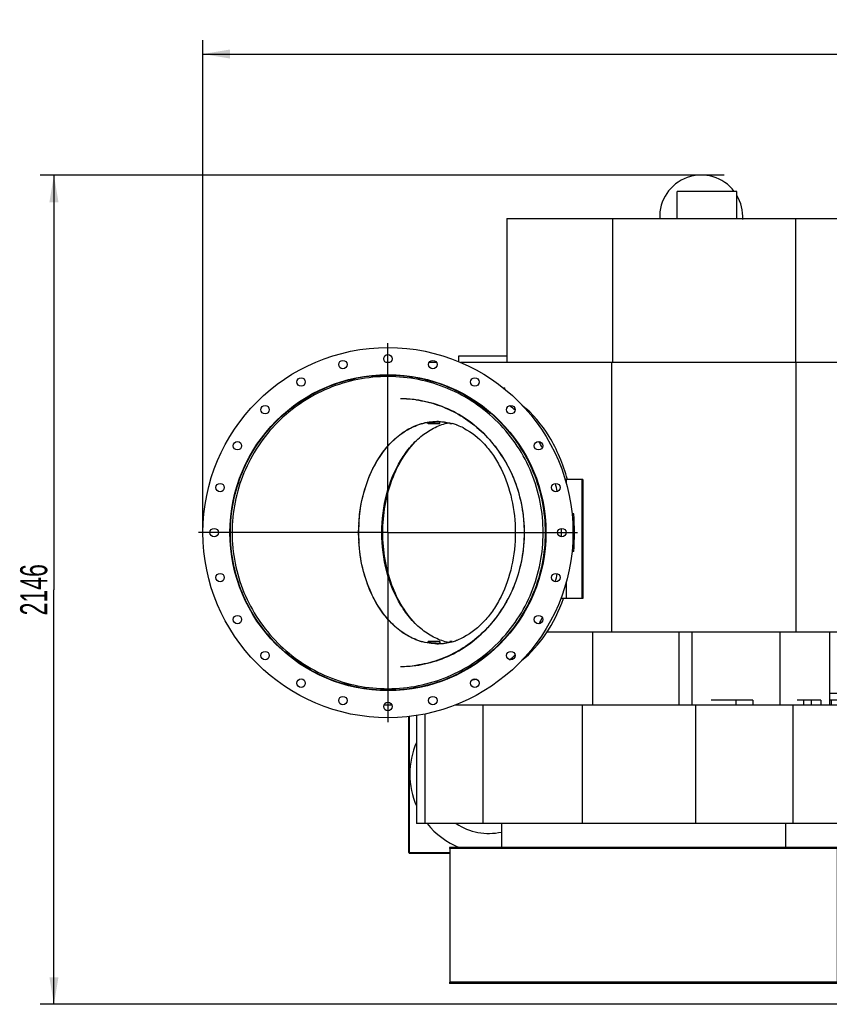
# Model space of a CAD drawing. Header units: millimetres. Extents: x 0 to 1189, y 0 to 841.
# Tile 69 of 106: x 692 to 797, y 215 to 342. Entities that reach past the tile are written whole.
import ezdxf
from ezdxf.enums import TextEntityAlignment as Align

# ---------------------------------------------------------------- set-up
doc = ezdxf.new("R2010")
doc.units = ezdxf.units.MM
doc.header["$LTSCALE"] = 65.395
doc.linetypes.add('CENTER', pattern=[0.6, 0.375, -0.075, 0.075, -0.075])
doc.layers.get('0').update_dxf_attribs({"linetype": 'CONTINUOUS'})
for name, color, linetype in [('1007_720800_27_ABL1310', 7, 'CONTINUOUS'), ('1007_720800_27_P01_PBL1796', 7, 'CONTINUOUS'), ('1007_720800_27_P02_PBL1524', 7, 'CONTINUOUS'), ('1007_720800_27_P03_PBL1797', 7, 'CONTINUOUS'), ('1007_720800_27_P04_PBL1821', 7, 'CONTINUOUS'), ('32007_040000_TLKS_KS_V_ABL1312', 7, 'CONTINUOUS'), ('32007_042000_TLKS_KS_TL_V_ABL1313', 7, 'CONTINUOUS'), ('32007_720800_03_ABL1309', 7, 'CONTINUOUS'), ('32007_723600_04_SIMPLE1_T1_X_PBL1509', 7, 'CONTINUOUS'), ('32007_723600_04_SIMPLE1_X_ABL1508', 7, 'CONTINUOUS'), ('32007_724700_03_SIMPLE1_T1_X_PBL1306', 7, 'CONTINUOUS'), ('32007_724700_03_SIMPLE1_X_ABL1305', 7, 'CONTINUOUS'), ('32007_725700_16_SIMPLE1_T1_X_PBL1318', 7, 'CONTINUOUS'), ('32007_725700_16_SIMPLE1_T3_X_PBL1323', 7, 'CONTINUOUS'), ('32007_725700_16_SIMPLE1_T6_X_PBL1315', 7, 'CONTINUOUS'), ('32007_725700_16_SIMPLE1_X_ABL1314', 7, 'CONTINUOUS'), ('32007_728000_02_SIMPLE1_T1_X_PBL1322', 7, 'CONTINUOUS'), ('32007_728000_02_SIMPLE1_X_ABL1321', 7, 'CONTINUOUS'), ('32007_849400_04_SIMPLE1_T1_X_PBL1343', 7, 'CONTINUOUS'), ('32007_849400_04_SIMPLE1_T2_X_PBL1330', 7, 'CONTINUOUS'), ('32007_849400_04_SIMPLE1_X_ABL1329', 7, 'CONTINUOUS'), ('32097_000000_TLKS_MARKETING_ABL1302', 7, 'CONTINUOUS'), ('32097_030000_TLKS_V_ABL1303', 7, 'CONTINUOUS'), ('32097_700000_TLKS_V_ABL1304', 7, 'CONTINUOUS'), ('32097_722000_01_SIMPLE1_T1_X_PBL1308', 7, 'CONTINUOUS'), ('32097_722000_01_SIMPLE1_X_ABL1307', 7, 'CONTINUOUS'), ('A-54-30X25-N6000_PBL1316', 7, 'CONTINUOUS'), ('A-54-30X25-N6000_PBL1317', 7, 'CONTINUOUS'), ('A-54-30X25-N6000_PBL1319', 7, 'CONTINUOUS'), ('A-54-30X25-N6000_PBL1320', 7, 'CONTINUOUS'), ('DIN86044-800_PBL1311', 7, 'CONTINUOUS'), ('top_7_VBL1301', 7, 'CONTINUOUS')]:
    doc.layers.add(name, color=color, linetype=linetype)
doc.styles.get("Standard").update_dxf_attribs({"font": 'txt', "width": 0.6})
doc.dimstyles.new('DIMSTYLE_2', dxfattribs={"dimtxt": 3.5, "dimasz": 3.5, "dimexe": 1.8, "dimexo": 0, "dimgap": 0.875, "dimtad": 1, "dimdec": 0, "dimlfac": 20, "dimdsep": 46, "dimtxsty": 'Standard', "dimblk": '_FILLED', "dimblk1": '_FILLED', "dimblk2": '_FILLED', "dimcen": 0.09, "dimadec": 0, "dimazin": 0, "dimtp": 2, "dimtm": 2, "dimtfac": 1, "dimtdec": 0, "dimtofl": 0, "dimtmove": 0, "dimatfit": 3, "dimldrblk": '_FILLED', "dimfxl": 1, "dimtolj": 1, "dimarcsym": 0})

# ---------------------------------------------------------------- blocks, each defined once
blk = doc.blocks.new('_FILLED')
at = {"color": 0, "linetype": 'ByBlock'}
blk.add_solid([(0, 0), (-1, 0.167), (-1, -0.167)], dxfattribs=at)
blk = doc.blocks.new('*D2')
at = {"color": 2, "linetype": 'Continuous'}
for p, q in [((782.97, 322.35), (694.42, 322.35)), ((696.22, 322.35), (696.22, 268.71)), ((696.22, 215.08), (696.22, 268.71)), ((1075.58, 215.08), (694.42, 215.08))]:
    blk.add_line(p, q, dxfattribs=at)
at = {"color": 2, "linetype": 'Continuous', "xscale": 3.5, "yscale": 3.5, "zscale": 3.5}
for p, rotation in [((696.22, 322.35), 90), ((696.22, 215.08), 270)]:
    blk.add_blockref('_FILLED', p, dxfattribs=dict(at, rotation=rotation))
at = {"color": 2, "linetype": 'Continuous', "width": 0.636905}
blk.add_text('2146', height=3.5, rotation=90, dxfattribs=at).set_placement((695.35, 268.71), align=Align.CENTER)
blk = doc.blocks.new('*D33')
at = {"color": 2, "linetype": 'Continuous'}
for p, q in [((715.5, 276.1), (715.5, 339.82)), ((1116.56, 282.29), (1116.56, 339.82)), ((715.5, 338.02), (916.03, 338.02)), ((1116.56, 338.02), (916.03, 338.02))]:
    blk.add_line(p, q, dxfattribs=at)
at = {"color": 2, "linetype": 'Continuous', "xscale": 3.5, "yscale": 3.5, "zscale": 3.5, "rotation": 180}
blk.add_blockref('_FILLED', (715.5, 338.02), dxfattribs=at)
at = {"color": 2, "linetype": 'Continuous', "xscale": 3.5, "yscale": 3.5, "zscale": 3.5}
blk.add_blockref('_FILLED', (1116.56, 338.02), dxfattribs=at)
at = {"color": 2, "linetype": 'Continuous', "width": 0.636905}
blk.add_text('8021', height=3.5, dxfattribs=at).set_placement((916.03, 338.9), align=Align.CENTER)
blk = doc.blocks.new('32007_724700_03_SIMPLE1_T1_X_PBL1306', base_point=(742.59, 266.8))
at = {"layer": '32007_724700_03_SIMPLE1_T1_X_PBL1306', "color": 7, "linetype": 'Continuous'}
for p, q in [((748.62, 298.21), (748.62, 298.98)), ((748.62, 298.98), (754.85, 298.98)), ((730.33, 257.81), (730.33, 257.86)), ((730.34, 257.86), (730.34, 257.8)), ((742.17, 234.7), (742.17, 252.31)), ((742.24, 234.63), (742.24, 252.32)), ((742.17, 234.7), (742.24, 234.7)), ((742.18, 234.63), (742.18, 234.7)), ((742.18, 234.63), (747.44, 234.63)), ((742.24, 234.7), (747.44, 234.7))]:
    blk.add_line(p, q, dxfattribs=at)
for start, end in [(156.2665, 203.7335), (218.6046, 248.0503)]:
    blk.add_arc((752.51, 244.85), 10.22, start, end, dxfattribs=at)
blk = doc.blocks.new('32007_724700_03_SIMPLE1_X_ABL1305', base_point=(742.59, 266.8))
at = {"layer": '32007_724700_03_SIMPLE1_T1_X_PBL1306'}
blk.add_blockref('32007_724700_03_SIMPLE1_T1_X_PBL1306', (742.59, 266.8), dxfattribs=at)
blk = doc.blocks.new('32097_722000_01_SIMPLE1_T1_X_PBL1308', base_point=(899.22, 277.61))
at = {"layer": '32097_722000_01_SIMPLE1_T1_X_PBL1308', "color": 7, "linetype": 'Continuous'}
for p, q in [((754.85, 316.75), (754.85, 298.1)), ((754.85, 316.75), (819.81, 316.75)), ((768.53, 316.75), (768.53, 298.1)), ((792.21, 316.75), (792.21, 298.1)), ((817.93, 316.75), (817.93, 280.6)), ((819.81, 316.75), (819.81, 276.52)), ((819.81, 310.87), (1058.29, 310.87)), ((1058.29, 282.06), (1058.29, 310.87)), ((819.81, 305.32), (1058.29, 305.32)), ((739.67, 298.1), (739.22, 298.1)), ((745.75, 298.1), (744.79, 298.1)), ((800.4, 298.1), (748.89, 298.1)), ((768.45, 263.21), (768.45, 298.1)), ((792.29, 263.21), (792.29, 298.1)), ((800.4, 263.21), (800.4, 298.1)), ((734.47, 295.87), (734.47, 295.93)), ((819.81, 283.12), (1058.29, 283.12)), ((845.04, 283.12), (845.04, 270.86)), ((847.54, 283.12), (847.54, 270.86)), ((871.54, 283.12), (871.54, 270.86)), ((874.04, 283.12), (874.04, 270.86)), ((898.04, 283.12), (898.04, 270.86)), ((900.54, 283.12), (900.54, 270.86)), ((924.54, 283.12), (924.54, 270.86)), ((927.04, 283.12), (927.04, 270.86)), ((951.04, 283.12), (951.04, 270.86)), ((953.54, 283.12), (953.54, 270.86)), ((977.54, 283.12), (977.54, 270.86)), ((980.04, 283.12), (980.04, 270.86)), ((1004.04, 283.12), (1004.04, 270.86)), ((1006.54, 283.12), (1006.54, 270.86)), ((1030.54, 283.12), (1030.54, 270.86)), ((1033.04, 283.12), (1033.04, 270.86)), ((1057.04, 276.06), (1057.04, 283.12)), ((1058.29, 283.27), (1063.96, 283.27)), ((1063.96, 283.2), (1058.36, 283.2)), ((1058.36, 273.15), (1058.36, 283.2)), ((1063.96, 283.27), (1063.96, 283.2)), ((847.54, 282.19), (845.04, 282.19)), ((874.04, 282.19), (871.54, 282.19)), ((900.54, 282.19), (898.04, 282.19)), ((927.04, 282.19), (924.54, 282.19)), ((953.54, 282.19), (951.04, 282.19)), ((980.04, 282.19), (977.54, 282.19)), ((1006.54, 282.19), (1004.04, 282.19)), ((1033.04, 282.19), (1030.54, 282.19)), ((1058.29, 282.19), (1057.04, 282.19)), ((1058.29, 282.06), (1058.36, 282.06)), ((800.4, 280.6), (819.81, 280.6)), ((837.9, 279.52), (837.9, 276.52)), ((840.15, 279.52), (837.9, 279.52)), ((840.15, 276.52), (840.15, 279.52)), ((864.4, 279.52), (864.4, 276.52)), ((866.65, 279.52), (864.4, 279.52)), ((866.65, 276.52), (866.65, 279.52)), ((890.9, 279.52), (890.9, 276.52)), ((893.15, 279.52), (890.9, 279.52)), ((893.15, 276.52), (893.15, 279.52)), ((917.4, 279.52), (917.4, 276.52)), ((919.65, 279.52), (917.4, 279.52)), ((919.65, 276.52), (919.65, 279.52)), ((946.15, 279.52), (943.9, 279.52)), ((943.9, 279.52), (943.9, 276.52)), ((946.15, 276.52), (946.15, 279.52)), ((972.65, 279.52), (970.4, 279.52)), ((970.4, 279.52), (970.4, 276.52)), ((972.65, 276.52), (972.65, 279.52)), ((999.15, 279.52), (996.9, 279.52)), ((996.9, 279.52), (996.9, 276.52)), ((999.15, 276.52), (999.15, 279.52)), ((1025.65, 279.52), (1023.4, 279.52)), ((1023.4, 279.52), (1023.4, 276.52)), ((1025.65, 276.52), (1025.65, 279.52)), ((1052.15, 279.52), (1049.9, 279.52)), ((1049.9, 279.52), (1049.9, 276.52)), ((1052.15, 276.52), (1052.15, 279.52)), ((819.81, 276.52), (845.04, 276.52)), ((847.54, 276.52), (871.54, 276.52)), ((874.04, 276.52), (898.04, 276.52)), ((900.54, 276.52), (924.54, 276.52)), ((927.04, 276.52), (951.04, 276.52)), ((953.54, 276.52), (977.54, 276.52)), ((980.04, 276.52), (1004.04, 276.52)), ((1006.54, 276.52), (1030.54, 276.52)), ((1033.04, 276.52), (1057.04, 276.52)), ((847.54, 276.13), (845.04, 276.13)), ((874.04, 276.13), (871.54, 276.13)), ((900.54, 276.13), (898.04, 276.13)), ((927.04, 276.13), (924.54, 276.13)), ((953.54, 276.13), (951.04, 276.13)), ((980.04, 276.13), (977.54, 276.13)), ((1006.54, 276.13), (1004.04, 276.13)), ((1033.04, 276.13), (1030.54, 276.13)), ((1058.29, 276.06), (1057.04, 276.06)), ((1058.29, 273.08), (1058.29, 276.06)), ((1058.29, 276.02), (1058.36, 276.02)), ((1058.79, 273.08), (1058.29, 273.08)), ((1058.36, 273.15), (1058.79, 273.15)), ((1058.79, 273.15), (1058.79, 273.08)), ((847.54, 270.86), (845.04, 270.86)), ((874.04, 270.86), (871.54, 270.86)), ((900.54, 270.86), (898.04, 270.86)), ((927.04, 270.86), (924.54, 270.86)), ((953.54, 270.86), (951.04, 270.86)), ((980.04, 270.86), (977.54, 270.86)), ((1006.54, 270.86), (1004.04, 270.86)), ((1033.04, 270.86), (1030.54, 270.86)), ((802.7, 263.21), (760.02, 263.21)), ((765.94, 263.21), (765.94, 253.8)), ((777.12, 263.21), (777.12, 253.8)), ((778.8, 263.21), (778.8, 253.8)), ((790.16, 263.21), (790.16, 253.8)), ((796.61, 263.21), (796.61, 253.8)), ((802.7, 263.21), (802.7, 255.31)), ((738.66, 255.73), (738.66, 255.68)), ((802.7, 255.31), (796.61, 255.31)), ((739.96, 253.8), (738.94, 253.8)), ((799.04, 253.8), (748.14, 253.8)), ((751.75, 253.8), (751.75, 238.48)), ((764.6, 253.8), (764.6, 238.48)), ((779.28, 253.8), (779.28, 238.48)), ((791.86, 253.8), (791.86, 238.48)), ((799.04, 253.8), (799.04, 238.48)), ((743.16, 252.46), (743.16, 238.48)), ((744.24, 252.65), (744.24, 238.48)), ((799.04, 238.48), (743.16, 238.48))]:
    blk.add_line(p, q, dxfattribs=at)
blk = doc.blocks.new('32097_722000_01_SIMPLE1_X_ABL1307', base_point=(899.22, 277.61))
at = {"layer": '32097_722000_01_SIMPLE1_T1_X_PBL1308'}
blk.add_blockref('32097_722000_01_SIMPLE1_T1_X_PBL1308', (899.22, 277.61), dxfattribs=at)
blk = doc.blocks.new('32097_700000_TLKS_V_ABL1304', base_point=(897.15, 275.69))
at = {"layer": '32007_724700_03_SIMPLE1_X_ABL1305'}
blk.add_blockref('32007_724700_03_SIMPLE1_X_ABL1305', (742.59, 266.8), dxfattribs=at)
at = {"layer": '32097_722000_01_SIMPLE1_X_ABL1307'}
blk.add_blockref('32097_722000_01_SIMPLE1_X_ABL1307', (899.22, 277.61), dxfattribs=at)
blk = doc.blocks.new('32097_030000_TLKS_V_ABL1303', base_point=(916.52, 266.86))
at = {"layer": '32097_700000_TLKS_V_ABL1304'}
blk.add_blockref('32097_700000_TLKS_V_ABL1304', (897.15, 275.69), dxfattribs=at)
blk = doc.blocks.new('32007_725700_16_SIMPLE1_T6_X_PBL1315', base_point=(757.58, 275.98))
at = {"layer": '32007_725700_16_SIMPLE1_T6_X_PBL1315', "color": 7, "linetype": 'Continuous'}
for p, q in [((754.32, 294.85), (754.57, 294.85)), ((754.58, 294.65), (754.57, 294.85)), ((762.5, 282.98), (762.37, 282.98)), ((762.5, 282.98), (762.5, 282.54)), ((764.67, 282.98), (762.5, 282.98)), ((764.55, 282.98), (764.55, 267.58)), ((764.67, 282.98), (764.67, 267.58)), ((763.49, 278.53), (763.27, 278.53)), ((763.49, 273.68), (763.27, 273.67)), ((762.5, 269.67), (762.5, 267.58)), ((762.5, 267.58), (761.81, 267.58)), ((764.67, 267.58), (762.5, 267.58))]:
    blk.add_line(p, q, dxfattribs=at)
for centre, radius, start, end in [((736.83, 276.1), 26.77, 354.8058, 5.1942), ((750.14, 266.66), 9.56, 272.0396, 274.3276)]:
    blk.add_arc(centre, radius, start, end, dxfattribs=at)
for points, knots in [([(762.69, 282.98), (762.41, 283.97), (761.75, 285.88), (760.02, 289.29), (758.2, 291.49), (756.79, 292.62)], [0, 0, 0, 0, 0.269197, 0.526997, 1, 1, 1, 1]), ([(756.74, 259.55), (757.96, 260.51), (760.16, 263), (761.6, 265.97), (762.17, 267.58)], [0, 0, 0, 0, 0.476113, 1, 1, 1, 1])]:
    blk.add_open_spline(points, degree=3, knots=knots, dxfattribs=at)
blk = doc.blocks.new('32007_725700_16_SIMPLE1_T1_X_PBL1318', base_point=(772.51, 228.13))
at = {"layer": '32007_725700_16_SIMPLE1_T1_X_PBL1318', "color": 7, "linetype": 'Continuous'}
for p, q in [((754.14, 238.48), (754.14, 235.38)), ((790.89, 238.48), (790.89, 235.38)), ((747.41, 235.38), (747.41, 235.23)), ((797.61, 235.38), (747.41, 235.38)), ((797.61, 235.23), (747.41, 235.23)), ((747.44, 235.23), (747.44, 217.93)), ((764.51, 235.23), (764.51, 235.38)), ((766.61, 235.23), (766.61, 235.38)), ((769.84, 235.23), (769.84, 235.38)), ((775.15, 235.23), (775.15, 235.38)), ((781.73, 235.23), (781.73, 235.38)), ((783.15, 235.23), (783.15, 235.38)), ((786.89, 235.38), (786.89, 235.23)), ((787.79, 235.23), (787.79, 235.38)), ((788.92, 235.23), (788.92, 235.38)), ((792.3, 235.38), (792.3, 235.23)), ((792.34, 235.23), (792.34, 235.38)), ((797.59, 235.23), (797.59, 217.93)), ((797.61, 235.38), (797.61, 235.23)), ((747.41, 217.93), (747.41, 217.78)), ((797.61, 217.93), (747.41, 217.93)), ((762.97, 217.78), (762.97, 217.93)), ((764.5, 217.78), (764.5, 217.93)), ((778.42, 217.78), (778.42, 217.93)), ((786.89, 217.93), (786.89, 217.78)), ((792.33, 217.93), (792.33, 217.78)), ((792.34, 217.78), (792.34, 217.93)), ((797.61, 217.93), (797.61, 217.78)), ((797.61, 217.78), (747.41, 217.78))]:
    blk.add_line(p, q, dxfattribs=at)
blk = doc.blocks.new('32007_725700_16_SIMPLE1_T3_X_PBL1323', base_point=(773.14, 245.9))
at = {"layer": '32007_725700_16_SIMPLE1_T3_X_PBL1323', "color": 7, "linetype": 'Continuous'}
for p, q in [((786.66, 254.44), (781.27, 254.44)), ((784.49, 254.44), (784.49, 253.8)), ((786.66, 254.44), (786.66, 253.8)), ((795.47, 254.44), (792.42, 254.44)), ((793.25, 254.44), (793.25, 253.8)), ((794.22, 254.44), (794.22, 253.8)), ((795.47, 254.44), (795.47, 253.8)), ((798, 254.44), (796.61, 254.44)), ((796.84, 254.44), (796.84, 253.8)), ((798, 254.44), (798, 253.8)), ((798, 254.44), (798, 253.8))]:
    blk.add_line(p, q, dxfattribs=at)
blk.add_arc((752.52, 244.85), 7.66, 236.3855, 282.2385, dxfattribs=at)
blk = doc.blocks.new('32007_725700_16_SIMPLE1_X_ABL1314', base_point=(772.71, 256.31))
at = {"layer": '32007_725700_16_SIMPLE1_T1_X_PBL1318'}
blk.add_blockref('32007_725700_16_SIMPLE1_T1_X_PBL1318', (772.51, 228.13), dxfattribs=at)
at = {"layer": '32007_725700_16_SIMPLE1_T3_X_PBL1323'}
blk.add_blockref('32007_725700_16_SIMPLE1_T3_X_PBL1323', (773.14, 245.9), dxfattribs=at)
at = {"layer": '32007_725700_16_SIMPLE1_T6_X_PBL1315'}
blk.add_blockref('32007_725700_16_SIMPLE1_T6_X_PBL1315', (757.58, 275.98), dxfattribs=at)
blk = doc.blocks.new('32007_728000_02_SIMPLE1_T1_X_PBL1322', base_point=(780, 315.91))
at = {"layer": '32007_728000_02_SIMPLE1_T1_X_PBL1322', "color": 7, "linetype": 'Continuous'}
for p, q in [((776.89, 316.75), (776.89, 320.23)), ((784.6, 320.23), (776.89, 320.23)), ((784.6, 316.75), (784.6, 320.23))]:
    blk.add_line(p, q, dxfattribs=at)
for start, end in [(37.2037, 182.4014), (356.2914, 31.1502)]:
    blk.add_arc((780, 316.98), 5.38, start, end, dxfattribs=at)
blk = doc.blocks.new('32007_728000_02_SIMPLE1_X_ABL1321', base_point=(780, 315.91))
at = {"layer": '32007_728000_02_SIMPLE1_T1_X_PBL1322'}
blk.add_blockref('32007_728000_02_SIMPLE1_T1_X_PBL1322', (780, 315.91), dxfattribs=at)
blk = doc.blocks.new('32007_849400_04_SIMPLE1_T2_X_PBL1330', base_point=(802.71, 264.81))
at = {"layer": '32007_849400_04_SIMPLE1_T2_X_PBL1330', "color": 7, "linetype": 'Continuous'}
for p, q in [((800.7, 268.68), (800.7, 269.48)), ((800.7, 269.48), (801.52, 269.48)), ((800.7, 268.68), (801.52, 268.68))]:
    blk.add_line(p, q, dxfattribs=at)
for points, knots in [([(802.71, 260.14), (802.98, 260.19), (803.5, 260.35), (804.17, 260.77), (804.63, 261.37), (804.73, 261.87), (804.72, 262.11)], [0, 0, 0, 0, 0.272871, 0.525703, 0.765038, 1, 1, 1, 1]), ([(802.71, 261.42), (802.84, 261.46), (803.06, 261.55), (803.32, 261.72), (803.45, 261.9), (803.48, 262.02), (803.47, 262.06)], [0, 0, 0, 0, 0.38636, 0.676626, 0.865074, 1, 1, 1, 1])]:
    blk.add_open_spline(points, degree=3, knots=knots, dxfattribs=at)
blk = doc.blocks.new('32007_849400_04_SIMPLE1_T1_X_PBL1343', base_point=(810.08, 262.61))
at = {"layer": '32007_849400_04_SIMPLE1_T1_X_PBL1343', "color": 7, "linetype": 'Continuous'}
for p, q in [((816.56, 266.28), (813.37, 266.28)), ((817.46, 260.78), (817.46, 265.38)), ((802.7, 258.94), (812.69, 261.15)), ((811.06, 260.79), (811.06, 260.78)), ((811.96, 259.88), (816.56, 259.88))]:
    blk.add_line(p, q, dxfattribs=at)
for centre, radius, start, end in [((816.56, 265.38), 0.9, 0, 90), ((814.24, 263.13), 1.73, 5.2653, 16.836), ((814.25, 263.13), 1.73, 355.4445, 5.2416), ((811.96, 260.78), 0.9, 180, 270), ((816.56, 260.78), 0.9, 270, 360)]:
    blk.add_arc(centre, radius, start, end, dxfattribs=at)
blk.add_ellipse((814.25, 263.13), major_axis=(-0.38, 1.69), ratio=0.998903, start_param=-3.469094, end_param=-1.870788, dxfattribs=at)
for points, knots in [([(813.37, 264.8), (813.53, 264.83), (813.87, 264.88), (814.36, 264.89), (814.86, 264.78), (815.31, 264.53), (815.69, 264.14), (815.85, 263.8), (815.9, 263.63)], [0, 0, 0, 0, 0.155635, 0.333693, 0.476326, 0.645311, 0.821718, 1, 1, 1, 1]), ([(812.69, 261.15), (812.87, 261.19), (813.2, 261.26), (813.64, 261.35), (813.95, 261.4), (814.12, 261.43), (814.17, 261.43)], [0, 0, 0, 0, 0.370124, 0.671711, 0.891328, 1, 1, 1, 1])]:
    blk.add_open_spline(points, degree=3, knots=knots, dxfattribs=at)
blk = doc.blocks.new('32007_849400_04_SIMPLE1_X_ABL1329', base_point=(802.71, 264.81))
at = {"layer": '32007_849400_04_SIMPLE1_T1_X_PBL1343'}
blk.add_blockref('32007_849400_04_SIMPLE1_T1_X_PBL1343', (810.08, 262.61), dxfattribs=at)
at = {"layer": '32007_849400_04_SIMPLE1_T2_X_PBL1330'}
blk.add_blockref('32007_849400_04_SIMPLE1_T2_X_PBL1330', (802.71, 264.81), dxfattribs=at)
blk = doc.blocks.new('32007_723600_04_SIMPLE1_T1_X_PBL1509', base_point=(800.96, 263.58))
at = {"layer": '32007_723600_04_SIMPLE1_T1_X_PBL1509', "color": 7, "linetype": 'Continuous'}
blk.add_line((801.52, 263.58), (800.4, 263.58), dxfattribs=at)
blk = doc.blocks.new('32007_723600_04_SIMPLE1_X_ABL1508', base_point=(800.96, 263.58))
at = {"layer": '32007_723600_04_SIMPLE1_T1_X_PBL1509'}
blk.add_blockref('32007_723600_04_SIMPLE1_T1_X_PBL1509', (800.96, 263.58), dxfattribs=at)
blk = doc.blocks.new('32007_042000_TLKS_KS_TL_V_ABL1313', base_point=(774.46, 269))
at = {"layer": '32007_723600_04_SIMPLE1_X_ABL1508'}
blk.add_blockref('32007_723600_04_SIMPLE1_X_ABL1508', (800.96, 263.58), dxfattribs=at)
at = {"layer": '32007_725700_16_SIMPLE1_X_ABL1314'}
blk.add_blockref('32007_725700_16_SIMPLE1_X_ABL1314', (772.71, 256.31), dxfattribs=at)
at = {"layer": '32007_728000_02_SIMPLE1_X_ABL1321'}
blk.add_blockref('32007_728000_02_SIMPLE1_X_ABL1321', (780, 315.91), dxfattribs=at)
at = {"layer": '32007_849400_04_SIMPLE1_X_ABL1329'}
blk.add_blockref('32007_849400_04_SIMPLE1_X_ABL1329', (802.71, 264.81), dxfattribs=at)
blk = doc.blocks.new('32007_040000_TLKS_KS_V_ABL1312', base_point=(816.01, 269.24))
at = {"layer": '32007_042000_TLKS_KS_TL_V_ABL1313'}
blk.add_blockref('32007_042000_TLKS_KS_TL_V_ABL1313', (774.46, 269), dxfattribs=at)
blk = doc.blocks.new('32097_000000_TLKS_MARKETING_ABL1302', base_point=(922.95, 268.29))
at = {"layer": '32007_040000_TLKS_KS_V_ABL1312'}
blk.add_blockref('32007_040000_TLKS_KS_V_ABL1312', (816.01, 269.24), dxfattribs=at)
at = {"layer": '32097_030000_TLKS_V_ABL1303'}
blk.add_blockref('32097_030000_TLKS_V_ABL1303', (916.52, 266.86), dxfattribs=at)
blk = doc.blocks.new('DIN86044-800_PBL1311', base_point=(739.45, 276.1))
at = {"layer": 'DIN86044-800_PBL1311', "color": 2, "linetype": 'CENTER'}
for q in [(739.45, 302.05), (713.5, 276.1), (739.45, 250.15), (765.4, 276.1)]:
    blk.add_line((739.45, 276.1), q, dxfattribs=at)
at = {"layer": 'DIN86044-800_PBL1311', "color": 7, "linetype": 'Continuous'}
for centre, radius in [((739.45, 276.1), 23.95), ((733.63, 297.84), 0.55), ((739.45, 298.6), 0.55), ((745.27, 297.84), 0.55), ((739.45, 276.1), 20.45), ((728.2, 295.59), 0.55), ((750.7, 295.59), 0.55), ((723.54, 292.01), 0.55), ((755.36, 292.01), 0.55), ((719.96, 287.35), 0.55), ((758.93, 287.35), 0.55), ((717.72, 281.93), 0.55), ((761.18, 281.93), 0.55), ((716.95, 276.1), 0.55), ((761.95, 276.1), 0.55), ((717.72, 270.28), 0.55), ((761.18, 270.28), 0.55), ((719.96, 264.85), 0.55), ((758.93, 264.85), 0.55), ((723.54, 260.19), 0.55), ((755.36, 260.19), 0.55), ((728.2, 256.62), 0.55), ((750.7, 256.62), 0.55), ((733.63, 254.37), 0.55), ((745.27, 254.37), 0.55), ((739.45, 253.6), 0.55)]:
    blk.add_circle(centre, radius, dxfattribs=at)
blk = doc.blocks.new('A-54-30X25-N6000_PBL1316', base_point=(745.4, 261.9))
at = {"layer": 'A-54-30X25-N6000_PBL1316', "color": 7, "linetype": 'Continuous'}
for p, q in [((744.65, 262), (744.65, 261.93)), ((746.15, 262), (744.65, 262)), ((746.15, 262), (746.15, 261.79))]:
    blk.add_line(p, q, dxfattribs=at)
blk = doc.blocks.new('A-54-30X25-N6000_PBL1317', base_point=(745.4, 290.31))
at = {"layer": 'A-54-30X25-N6000_PBL1317', "color": 7, "linetype": 'Continuous'}
for p, q in [((744.65, 290.2), (744.65, 290.28)), ((744.65, 290.2), (746.15, 290.2)), ((746.15, 290.2), (746.15, 290.41))]:
    blk.add_line(p, q, dxfattribs=at)
blk = doc.blocks.new('A-54-30X25-N6000_PBL1319', base_point=(747.62, 261.96))
at = {"layer": 'A-54-30X25-N6000_PBL1319', "color": 7, "linetype": 'Continuous'}
for p, q in [((747.47, 262), (747.47, 261.92)), ((747.77, 262), (747.47, 262))]:
    blk.add_line(p, q, dxfattribs=at)
blk = doc.blocks.new('A-54-30X25-N6000_PBL1320', base_point=(747.62, 290.24))
at = {"layer": 'A-54-30X25-N6000_PBL1320', "color": 7, "linetype": 'Continuous'}
for q in [(747.47, 290.29), (747.77, 290.2)]:
    blk.add_line((747.47, 290.2), q, dxfattribs=at)
blk = doc.blocks.new('1007_720800_27_P02_PBL1524', base_point=(741.71, 276.1))
at = {"layer": '1007_720800_27_P02_PBL1524', "color": 7, "linetype": 'Continuous'}
for p, q in [((746, 290.47), (746.01, 290.47)), ((747.32, 290.32), (747.33, 290.32)), ((738.66, 276.1), (735.65, 276.1)), ((746.01, 261.73), (746, 261.73)), ((747.33, 261.88), (747.32, 261.88))]:
    blk.add_line(p, q, dxfattribs=at)
for centre, radius, start, end in [((745.82, 283.29), 7.19, 88.5214, 89.9999), ((745.75, 282.9), 7.58, 74.5338, 74.8631), ((755.95, 276.1), 20.3, 176.6781, 180.0011), ((755.95, 276.1), 20.3, 179.9989, 183.3231), ((745.82, 268.92), 7.19, 270.0001, 271.4787), ((745.8, 269.08), 7.35, 271.6203, 285.1746), ((745.75, 269.3), 7.58, 285.1369, 285.4692)]:
    blk.add_arc(centre, radius, start, end, dxfattribs=at)
for points, knots in [([(738.34, 285.83), (738.79, 286.54), (739.8, 287.82), (741.64, 289.32), (743.67, 290.26), (745.12, 290.48), (745.82, 290.48)], [0, 0, 0, 0, 0.274732, 0.530241, 0.76973, 1, 1, 1, 1]), ([(746.01, 290.47), (746.16, 290.47), (746.73, 290.44), (747.31, 290.33), (747.73, 290.22)], [0, 0, 0, 0, 0.248815, 1, 1, 1, 1]), ([(738.66, 276.1), (738.66, 277.78), (739.06, 281.06), (740.58, 284.82), (742.34, 287.27), (743.84, 288.72), (745.51, 289.77), (746.72, 290.19), (747.32, 290.32)], [0, 0, 0, 0, 0.282513, 0.548222, 0.671404, 0.787187, 0.896171, 1, 1, 1, 1]), ([(744.62, 290.25), (744.62, 290.26), (744.64, 290.28), (744.72, 290.31), (744.79, 290.33), (744.85, 290.34)], [0, 0, 0, 0, 0.102504, 0.30126, 1, 1, 1, 1]), ([(744.64, 290.23), (744.64, 290.23), (744.63, 290.23), (744.62, 290.24), (744.62, 290.25)], [0, 0, 0, 0, 0.346033, 1, 1, 1, 1]), ([(744.85, 290.34), (744.98, 290.36), (745.19, 290.39), (745.47, 290.41), (745.68, 290.42), (745.87, 290.42), (746.01, 290.42), (746.09, 290.42), (746.13, 290.42), (746.16, 290.41), (746.17, 290.41), (746.17, 290.4)], [0, 0, 0, 0, 0.299289, 0.470328, 0.636575, 0.783658, 0.898831, 0.941243, 0.972317, 0.991609, 1, 1, 1, 1]), ([(746.17, 290.4), (746.17, 290.4), (746.17, 290.39), (746.15, 290.39), (746.15, 290.39)], [0, 0, 0, 0, 0.133818, 1, 1, 1, 1]), ([(735.69, 277.28), (735.73, 278.06), (736.08, 281.04), (737.13, 283.97), (738.34, 285.83)], [0, 0, 0, 0, 0.26187, 1, 1, 1, 1]), ([(747.32, 261.88), (746.72, 262.01), (745.51, 262.43), (743.84, 263.49), (742.34, 264.93), (740.58, 267.38), (739.06, 271.14), (738.66, 274.42), (738.66, 276.1)], [0, 0, 0, 0, 0.103829, 0.212813, 0.328595, 0.451777, 0.717486, 1, 1, 1, 1]), ([(738.34, 266.37), (737.95, 266.97), (736.51, 269.61), (735.82, 272.64), (735.69, 274.92)], [0, 0, 0, 0, 0.237426, 1, 1, 1, 1]), ([(745.82, 261.73), (745.12, 261.73), (743.67, 261.94), (741.64, 262.88), (739.8, 264.39), (738.79, 265.67), (738.34, 266.37)], [0, 0, 0, 0, 0.23027, 0.469758, 0.725267, 1, 1, 1, 1]), ([(744.62, 261.95), (744.62, 261.96), (744.62, 261.97), (744.63, 261.97), (744.64, 261.98)], [0, 0, 0, 0, 0.184993, 1, 1, 1, 1]), ([(744.85, 261.87), (744.79, 261.88), (744.72, 261.9), (744.64, 261.93), (744.62, 261.95), (744.62, 261.95)], [0, 0, 0, 0, 0.69874, 0.897496, 1, 1, 1, 1]), ([(746.17, 261.8), (746.17, 261.8), (746.16, 261.79), (746.13, 261.79), (746.09, 261.78), (746.01, 261.78), (745.87, 261.78), (745.68, 261.78), (745.47, 261.79), (745.19, 261.82), (744.98, 261.84), (744.85, 261.87)], [0, 0, 0, 0, 0.008391, 0.027683, 0.058757, 0.101169, 0.216342, 0.363425, 0.529672, 0.700711, 1, 1, 1, 1]), ([(746.15, 261.82), (746.15, 261.81), (746.16, 261.81), (746.17, 261.81), (746.17, 261.8)], [0, 0, 0, 0, 0.386963, 1, 1, 1, 1])]:
    blk.add_open_spline(points, degree=3, knots=knots, dxfattribs=at)
blk = doc.blocks.new('1007_720800_27_P01_PBL1796', base_point=(750.34, 276.1))
at = {"layer": '1007_720800_27_P01_PBL1796', "color": 7, "linetype": 'Continuous'}
for centre, radius, start, end in [((748.48, 285.47), 9.63, 97.5125, 98.1611), ((750.87, 293.51), 0.906, 172.4187, 176.4534), ((750.23, 293.42), 0.634, 325.2784, 330.7301), ((746.45, 281.87), 13.8, 46.7946, 50.6559), ((741.53, 278.12), 20.02, 26.6557, 29.2636), ((736.9, 276.38), 24.98, 11.6222, 14.1252), ((735.04, 276.1), 26.87, 358.8377, 1.1623), ((736.9, 275.83), 24.98, 345.8748, 348.3778), ((741.67, 274.01), 19.87, 330.7263, 333.3544), ((746.55, 270.22), 13.65, 309.3233, 313.2263), ((750.87, 258.69), 0.906, 183.5228, 187.5878), ((750.23, 258.79), 0.634, 29.2622, 34.7207), ((748.48, 266.74), 9.63, 261.8389, 262.4875)]:
    blk.add_arc(centre, radius, start, end, dxfattribs=at)
for points, knots in [([(738.78, 276.1), (738.78, 277.27), (738.98, 279.58), (740.09, 283.8), (741.77, 286.68), (743.24, 288.11)], [0, 0, 0, 0, 0.267961, 0.528318, 1, 1, 1, 1]), ([(743.24, 264.09), (741.77, 265.53), (740.09, 268.4), (738.98, 272.62), (738.78, 274.93), (738.78, 276.1)], [0, 0, 0, 0, 0.471681, 0.732038, 1, 1, 1, 1])]:
    blk.add_open_spline(points, degree=3, knots=knots, dxfattribs=at)
blk.add_open_spline([(750.66, 259.02), (750.67, 259.06), (750.69, 259.09), (750.72, 259.13)], degree=3, dxfattribs=at)
blk = doc.blocks.new('1007_720800_27_P03_PBL1797', base_point=(746.37, 276.1))
at = {"layer": '1007_720800_27_P03_PBL1797', "color": 7, "linetype": 'Continuous'}
for p, q in [((741.08, 293.41), (741.08, 293.41)), ((746, 290.48), (746.01, 290.48)), ((735.66, 276.1), (735.66, 276.1)), ((746.01, 261.72), (746, 261.72)), ((741.08, 258.79), (741.08, 258.79))]:
    blk.add_line(p, q, dxfattribs=at)
for centre, radius, start, end in [((741.08, 278.59), 14.83, 82.2685, 89.9834), ((745.79, 283.37), 7.12, 89.7794, 90.161), ((745.79, 283.36), 7.13, 88.2904, 89.7792), ((745.72, 282.97), 7.52, 74.2152, 74.5447), ((745.68, 282.82), 7.69, 69.7443, 74.1995), ((745.61, 282.62), 7.89, 68.4546, 69.757), ((745.52, 282.4), 8.13, 62.9882, 68.4431), ((745.39, 282.13), 8.43, 62.6888, 63.0273), ((745.49, 269.88), 8.21, 291.5787, 296.9855), ((745.39, 270.07), 8.43, 296.9725, 297.3107), ((745.79, 268.83), 7.12, 269.839, 270.2206), ((745.79, 268.84), 7.13, 270.2208, 271.7098), ((745.72, 269.23), 7.52, 285.4553, 285.7878), ((745.68, 269.39), 7.69, 285.8035, 290.2535), ((745.61, 269.58), 7.89, 290.2409, 291.541), ((741.08, 273.62), 14.83, 270.0166, 277.727)]:
    blk.add_arc(centre, radius, start, end, dxfattribs=at)
for points, knots in [([(743.07, 293.28), (744.03, 293.15), (745.93, 292.7), (748.61, 291.48), (751.04, 289.77), (753.15, 287.61), (754.86, 285.08), (756.56, 281.31), (757.43, 276.1), (756.56, 270.9), (754.86, 267.13), (753.15, 264.59), (751.04, 262.44), (748.61, 260.72), (745.93, 259.51), (744.03, 259.05), (743.07, 258.93)], [0, 0, 0, 0, 0.060045, 0.120603, 0.181904, 0.244085, 0.307171, 0.371074, 0.500001, 0.628928, 0.692831, 0.755916, 0.818096, 0.879398, 0.939956, 1, 1, 1, 1]), ([(735.66, 276.1), (735.66, 277.95), (736.14, 281.54), (737.96, 285.59), (740.06, 288.08), (741.82, 289.44), (743.75, 290.29), (745.11, 290.49), (745.77, 290.49)], [0, 0, 0, 0, 0.287472, 0.554217, 0.676136, 0.789851, 0.896849, 1, 1, 1, 1]), ([(746.01, 290.48), (746.16, 290.48), (746.74, 290.44), (747.31, 290.34), (747.73, 290.22)], [0, 0, 0, 0, 0.248752, 1, 1, 1, 1]), ([(749.26, 289.62), (750.27, 289.1), (751.67, 287.97), (753.16, 286.06), (754.49, 283.75), (755.63, 280.41), (756.09, 276.1), (755.63, 271.79), (754.49, 268.45), (753.16, 266.14), (751.67, 264.24), (750.27, 263.1), (749.26, 262.58)], [0, 0, 0, 0, 0.108313, 0.167272, 0.229365, 0.361376, 0.5, 0.638625, 0.770636, 0.832728, 0.891688, 1, 1, 1, 1]), ([(745.77, 261.72), (745.11, 261.72), (743.75, 261.91), (741.82, 262.77), (740.06, 264.13), (737.96, 266.61), (736.14, 270.66), (735.66, 274.25), (735.66, 276.1)], [0, 0, 0, 0, 0.103152, 0.210149, 0.323864, 0.445783, 0.712527, 1, 1, 1, 1]), ([(747.73, 261.98), (747.59, 261.94), (747.03, 261.8), (746.45, 261.73), (746.01, 261.72)], [0, 0, 0, 0, 0.252135, 1, 1, 1, 1])]:
    blk.add_open_spline(points, degree=3, knots=knots, dxfattribs=at)
blk = doc.blocks.new('1007_720800_27_P04_PBL1821', base_point=(739.43, 276.1))
at = {"layer": '1007_720800_27_P04_PBL1821', "color": 7, "linetype": 'Continuous'}
for points, knots in [([(739.46, 255.7), (738.13, 255.7), (735.46, 255.96), (731.6, 257.13), (728.05, 259.03), (724.94, 261.58), (722.39, 264.69), (720.49, 268.24), (719.32, 272.1), (718.92, 276.1), (719.32, 280.11), (720.49, 283.96), (722.39, 287.51), (724.94, 290.62), (728.05, 293.18), (731.6, 295.07), (735.46, 296.24), (738.13, 296.5), (739.46, 296.5)], [0, 0, 0, 0, 0.0625, 0.125, 0.1875, 0.25, 0.3125, 0.375, 0.4375, 0.5, 0.5625, 0.625, 0.6875, 0.75, 0.8125, 0.875, 0.9375, 1, 1, 1, 1]), ([(739.47, 296.29), (738.15, 296.29), (735.51, 296.04), (731.69, 294.88), (728.18, 293), (725.09, 290.48), (722.57, 287.4), (720.69, 283.88), (719.53, 280.07), (719.14, 276.1), (719.53, 272.14), (720.69, 268.32), (722.57, 264.81), (725.09, 261.73), (728.18, 259.2), (731.69, 257.32), (735.51, 256.17), (738.15, 255.91), (739.47, 255.91)], [0, 0, 0, 0, 0.0625, 0.125, 0.187499, 0.25, 0.3125, 0.375, 0.4375, 0.5, 0.5625, 0.625, 0.6875, 0.75, 0.812501, 0.875, 0.9375, 1, 1, 1, 1]), ([(739.46, 296.5), (740.8, 296.5), (743.46, 296.23), (747.31, 295.06), (750.85, 293.16), (753.95, 290.61), (756.5, 287.5), (758.38, 283.95), (759.54, 280.1), (759.93, 276.1), (759.54, 272.1), (758.38, 268.25), (756.5, 264.71), (753.95, 261.59), (750.85, 259.04), (747.31, 257.14), (743.46, 255.97), (740.8, 255.7), (739.46, 255.7)], [0, 0, 0, 0, 0.0625, 0.125, 0.187499, 0.249999, 0.312498, 0.374998, 0.437499, 0.5, 0.562501, 0.625002, 0.687502, 0.750001, 0.812501, 0.875, 0.9375, 1, 1, 1, 1]), ([(739.47, 255.91), (740.79, 255.91), (743.43, 256.18), (747.23, 257.34), (750.73, 259.22), (753.79, 261.75), (756.3, 264.83), (758.16, 268.34), (759.29, 272.15), (759.67, 276.1), (759.29, 280.06), (758.16, 283.86), (756.3, 287.38), (753.79, 290.46), (750.73, 292.99), (747.23, 294.87), (743.43, 296.03), (740.79, 296.29), (739.47, 296.29)], [0, 0, 0, 0, 0.0625, 0.124999, 0.187498, 0.249997, 0.312496, 0.374996, 0.437497, 0.5, 0.562503, 0.625004, 0.687504, 0.750003, 0.812502, 0.875001, 0.9375, 1, 1, 1, 1]), ([(741.08, 258.79), (742.13, 258.79), (744.23, 259.01), (747.25, 260), (750.04, 261.61), (752.48, 263.77), (754.49, 266.41), (756.49, 270.44), (757.54, 276.1), (756.49, 281.77), (754.49, 285.79), (752.48, 288.43), (750.04, 290.59), (747.25, 292.2), (744.23, 293.19), (742.13, 293.41), (741.08, 293.41)], [0, 0, 0, 0, 0.059934, 0.120265, 0.181331, 0.243359, 0.306436, 0.370495, 0.5, 0.629505, 0.693564, 0.756641, 0.818669, 0.879735, 0.940066, 1, 1, 1, 1])]:
    blk.add_open_spline(points, degree=3, knots=knots, dxfattribs=at)
blk = doc.blocks.new('1007_720800_27_ABL1310', base_point=(739.45, 276.1))
at = {"layer": '1007_720800_27_P01_PBL1796'}
blk.add_blockref('1007_720800_27_P01_PBL1796', (750.34, 276.1), dxfattribs=at)
at = {"layer": '1007_720800_27_P02_PBL1524'}
blk.add_blockref('1007_720800_27_P02_PBL1524', (741.71, 276.1), dxfattribs=at)
at = {"layer": '1007_720800_27_P03_PBL1797'}
blk.add_blockref('1007_720800_27_P03_PBL1797', (746.37, 276.1), dxfattribs=at)
at = {"layer": '1007_720800_27_P04_PBL1821'}
blk.add_blockref('1007_720800_27_P04_PBL1821', (739.43, 276.1), dxfattribs=at)
at = {"layer": 'A-54-30X25-N6000_PBL1316'}
blk.add_blockref('A-54-30X25-N6000_PBL1316', (745.4, 261.9), dxfattribs=at)
at = {"layer": 'A-54-30X25-N6000_PBL1317'}
blk.add_blockref('A-54-30X25-N6000_PBL1317', (745.4, 290.31), dxfattribs=at)
at = {"layer": 'A-54-30X25-N6000_PBL1319'}
blk.add_blockref('A-54-30X25-N6000_PBL1319', (747.62, 261.96), dxfattribs=at)
at = {"layer": 'A-54-30X25-N6000_PBL1320'}
blk.add_blockref('A-54-30X25-N6000_PBL1320', (747.62, 290.24), dxfattribs=at)
at = {"layer": 'DIN86044-800_PBL1311'}
blk.add_blockref('DIN86044-800_PBL1311', (739.45, 276.1), dxfattribs=at)
blk = doc.blocks.new('32007_720800_03_ABL1309', base_point=(739.45, 276.1))
at = {"layer": '1007_720800_27_ABL1310'}
blk.add_blockref('1007_720800_27_ABL1310', (739.45, 276.1), dxfattribs=at)
blk = doc.blocks.new('TOP_7_VBL1301', base_point=(914.53, 266.58))
at = {"layer": '32007_720800_03_ABL1309'}
blk.add_blockref('32007_720800_03_ABL1309', (739.45, 276.1), dxfattribs=at)
at = {"layer": '32097_000000_TLKS_MARKETING_ABL1302'}
blk.add_blockref('32097_000000_TLKS_MARKETING_ABL1302', (922.95, 268.29), dxfattribs=at)

msp = doc.modelspace()

# ---------------------------------------------------------------- block references
at = {"layer": 'top_7_VBL1301'}
msp.add_blockref('TOP_7_VBL1301', (914.53137, 266.57668), dxfattribs=at)

# ---------------------------------------------------------------- dimensions: what is measured, and where the dimension line sits
at = {"color": 2, "linetype": 'Continuous'}
for base, p1, p2, angle, picture, middle in [((715.49887, 338.02254), (1116.56379, 282.29237), (715.49887, 276.10169), 180, '*D33', (915.698, 338.02254)), ((696.2214462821, 215.0766770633), (782.9713682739, 322.3516770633), (1075.5805781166, 215.0766770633), 270, '*D2', (696.2214462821, 268.3808110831))]:
    dim = msp.add_linear_dim(base=base, p1=p1, p2=p2, angle=angle, dimstyle='DIMSTYLE_2', dxfattribs=at)
    dim.commit()
    dim.dimension.update_dxf_attribs({"geometry": picture, "text_midpoint": middle, "dimtype": 160})

doc.saveas('drawing.dxf')
